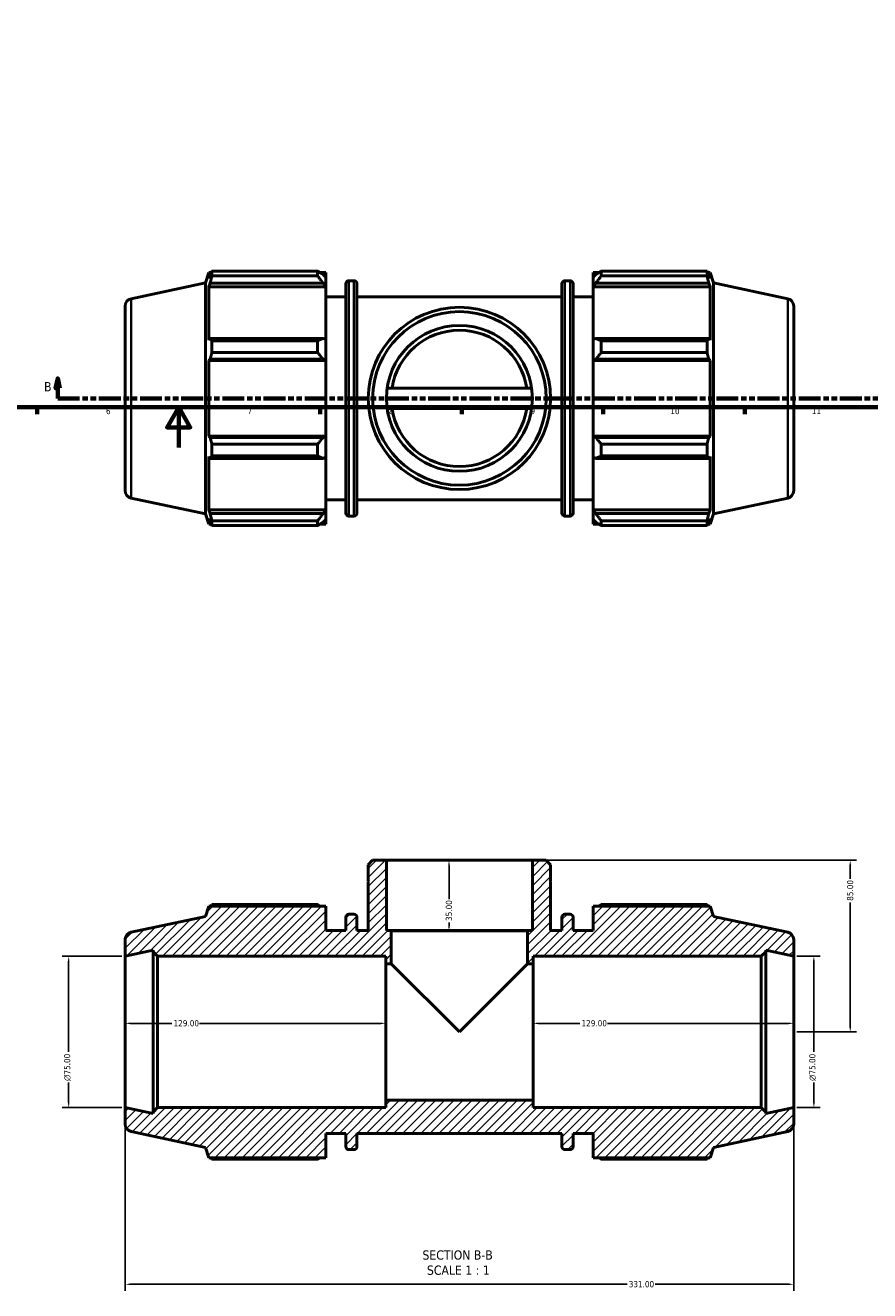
# Model space of a CAD drawing. Header units: millimetres. Extents: x 0 to 1195, y -418 to 836.
# Tile 2 of 7: x 345 to 763, y -418 to 209. Entities that reach past the tile are written whole.
import ezdxf

# ---------------------------------------------------------------- set-up
doc = ezdxf.new("R2010")
doc.units = ezdxf.units.MM
doc.linetypes.add('DOUBLE_DASH_CHAIN', pattern=[1.2403, 0.6614, -0.0827, 0.1654, -0.0827, 0.1654, -0.0827])
for name, color, linetype, lineweight in [('Border (ANSI)', 7, 'Continuous', 70), ('Dimension (ANSI)', 7, 'Continuous', 25), ('Hatch (ANSI)', 7, 'Continuous', 18), ('Section Line (ANSI)', 7, 'DOUBLE_DASH_CHAIN', 70), ('Symbol (ANSI)', 7, 'Continuous', 25), ('Visible (ANSI)', 7, 'Continuous', 50), ('Visible Narrow (ANSI)', 7, 'Continuous', 35)]:
    doc.layers.add(name, color=color, linetype=linetype, lineweight=lineweight)
doc.styles.add('Label Text (ANSI)', font='tahoma.ttf')
doc.styles.add('Note Text (ANSI)', font='tahoma.ttf')
doc.dimstyles.new('Default - mm (ANSI)', dxfattribs={"dimtxt": 3.048, "dimasz": 2.5, "dimexe": 3.175, "dimexo": 1.6002, "dimgap": 0.8, "dimtad": 0, "dimtoh": 1, "dimrnd": 1e-08, "dimzin": 4, "dimdsep": 46, "dimtxsty": 'Note Text (ANSI)', "dimcen": 0.09, "dimdle": 10, "dimclrd": 256, "dimclre": 256, "dimclrt": 256, "dimadec": 1, "dimazin": 1, "dimtfac": 1, "dimtofl": 0, "dimtmove": 0, "dimatfit": 3, "dimfxl": 1, "dimtolj": 1, "dimtzin": 4, "dimlwd": -1, "dimlwe": -1, "dimarcsym": 0})

# ---------------------------------------------------------------- blocks, each defined once
blk = doc.blocks.new('Borders Default Border')
at = {"layer": 'Border (ANSI)'}
for p, q in [((350.42, 20), (350.42, 16.55)), ((490.58, 20), (490.58, 16.55)), ((560.67, 20), (560.67, 16.55)), ((630.75, 20), (630.75, 16.55)), ((700.83, 20), (700.83, 16.55))]:
    blk.add_line(p, q, dxfattribs=at)
at = {"layer": 'Border (ANSI)', "flags": 128}
for points in [[(20, 20), (20, 574), (821, 574), (821, 20), (20, 20)], [(420.5, 0), (420.5, 20), (414.73, 10), (426.27, 10), (420.5, 20)]]:
    blk.add_lwpolyline(points, dxfattribs=at)
at = {"layer": 'Border (ANSI)', "attachment_point": 7, "style": 'Note Text (ANSI)'}
for s, insert, char_height in [('6', (384.49, 16.49), 3.05), ('7', (454.6, 16.55), 3.05), ('8', (524.63, 16.48), 3.05), ('9', (594.7, 16.49), 3.05), ('10', (663.96, 16.49), 3.048), ('11', (734.04, 16.55), 3.048)]:
    blk.add_mtext(s, dxfattribs=dict(at, insert=insert, char_height=char_height))
blk = doc.blocks.new('2dTransSection0')
at = {"layer": 'Section Line (ANSI)', "linetype": 'Continuous'}
for p, q in [((360.59, 34.35), (359.59, 29.35)), ((360.59, 29.35), (360.59, 34.35)), ((361.59, 29.35), (360.59, 34.35)), ((982.91, 34.35), (981.91, 29.35)), ((982.91, 29.35), (982.91, 34.35)), ((983.91, 29.35), (982.91, 34.35)), ((359.59, 29.35), (361.59, 29.35)), ((360.59, 24.35), (360.59, 29.35)), ((981.91, 29.35), (983.91, 29.35)), ((982.91, 24.35), (982.91, 29.35)), ((360.59, 24.35), (371.37, 24.35)), ((972.13, 24.35), (982.91, 24.35))]:
    blk.add_line(p, q, dxfattribs=at)
at = {"layer": 'Section Line (ANSI)', "linetype": 'DOUBLE_DASH_CHAIN', "ltscale": 16.435152}
blk.add_line((360.59, 24.35), (982.91, 24.35), dxfattribs=at)
at = {"layer": 'Section Line (ANSI)', "linetype": 'Continuous', "flags": 128}
for points in [[(361.59, 29.35), (360.59, 34.35), (359.59, 29.35), (361.59, 29.35)], [(983.91, 29.35), (982.91, 34.35), (981.91, 29.35), (983.91, 29.35)]]:
    blk.add_lwpolyline(points, dxfattribs=at)
at = {"layer": 'Section Line (ANSI)'}
for points in [[(361.59, 29.35), (360.59, 34.35), (359.59, 29.35), (361.59, 29.35)], [(983.91, 29.35), (982.91, 34.35), (981.91, 29.35), (983.91, 29.35)]]:
    blk.add_solid(points, dxfattribs=at)
at = {"layer": 'Section Line (ANSI)', "char_height": 4.57, "attachment_point": 7, "style": 'Label Text (ANSI)'}
for insert in [(353.84, 27.85), (986.87, 27.85)]:
    blk.add_mtext('B', dxfattribs=dict(at, insert=insert))
blk = doc.blocks.new('*D7')
at = {"layer": 'Defpoints', "color": 0, "transparency": 16777216}
for p in [(595.64, -204.46), (753.03, -204.46), (725.03, -289.46)]:
    blk.add_point(p, dxfattribs=at)
at = {"layer": 'Dimension (ANSI)', "transparency": 16777216}
for p, q in [((597.24, -204.46), (756.21, -204.46)), ((753.03, -206.96), (753.03, -213.61)), ((753.03, -286.96), (753.03, -225.31)), ((726.63, -289.46), (756.21, -289.46))]:
    blk.add_line(p, q, dxfattribs=at)
for points in [[(752.61, -206.96), (753.45, -206.96), (753.03, -204.46)], [(752.61, -286.96), (753.45, -286.96), (753.03, -289.46)]]:
    blk.add_solid(points, dxfattribs=at)
at = {"layer": 'Dimension (ANSI)', "transparency": 16777216, "insert": (751.44, -224.51), "char_height": 3.048, "attachment_point": 1, "rotation": 90, "style": 'Note Text (ANSI)'}
blk.add_mtext('\\A1;85.00', dxfattribs=at)
blk = doc.blocks.new('*D8')
at = {"layer": 'Defpoints', "color": 0, "transparency": 16777216}
for p in [(559.53, -204.46), (554.36, -239.46), (559.53, -239.46)]:
    blk.add_point(p, dxfattribs=at)
at = {"layer": 'Dimension (ANSI)', "transparency": 16777216}
for p, q in [((554.36, -206.96), (554.36, -223.64)), ((554.36, -236.96), (554.36, -235.29))]:
    blk.add_line(p, q, dxfattribs=at)
for points in [[(553.94, -206.96), (554.77, -206.96), (554.36, -204.46)], [(553.94, -236.96), (554.77, -236.96), (554.36, -239.46)]]:
    blk.add_solid(points, dxfattribs=at)
at = {"layer": 'Dimension (ANSI)', "transparency": 16777216, "insert": (552.77, -234.49), "char_height": 3.048, "attachment_point": 1, "rotation": 90, "style": 'Note Text (ANSI)'}
blk.add_mtext('\\A1;35.00', dxfattribs=at)
blk = doc.blocks.new('*D9')
at = {"layer": 'Defpoints', "color": 0, "transparency": 16777216}
for p in [(596.03, -285.21), (596.03, -289.46), (725.03, -289.46)]:
    blk.add_point(p, dxfattribs=at)
at = {"layer": 'Dimension (ANSI)', "transparency": 16777216}
for p, q in [((598.53, -285.21), (619.19, -285.21)), ((722.53, -285.21), (632.87, -285.21))]:
    blk.add_line(p, q, dxfattribs=at)
for points in [[(598.53, -284.8), (598.53, -285.63), (596.03, -285.21)], [(722.53, -284.8), (722.53, -285.63), (725.03, -285.21)]]:
    blk.add_solid(points, dxfattribs=at)
at = {"layer": 'Dimension (ANSI)', "transparency": 16777216, "insert": (619.99, -283.62), "char_height": 3.048, "attachment_point": 1, "style": 'Note Text (ANSI)'}
blk.add_mtext('\\A1;129.00', dxfattribs=at)
blk = doc.blocks.new('*D10')
at = {"layer": 'Defpoints', "color": 0, "transparency": 16777216}
for p in [(394.03, -285.21), (394.03, -289.46), (523.03, -289.46)]:
    blk.add_point(p, dxfattribs=at)
at = {"layer": 'Dimension (ANSI)', "transparency": 16777216}
for p, q in [((396.53, -285.21), (417.19, -285.21)), ((520.53, -285.21), (430.87, -285.21))]:
    blk.add_line(p, q, dxfattribs=at)
for points in [[(396.53, -284.8), (396.53, -285.63), (394.03, -285.21)], [(520.53, -284.8), (520.53, -285.63), (523.03, -285.21)]]:
    blk.add_solid(points, dxfattribs=at)
at = {"layer": 'Dimension (ANSI)', "transparency": 16777216, "insert": (417.99, -283.62), "char_height": 3.048, "attachment_point": 1, "style": 'Note Text (ANSI)'}
blk.add_mtext('\\A1;129.00', dxfattribs=at)
blk = doc.blocks.new('*D11')
at = {"layer": 'Defpoints', "color": 0, "transparency": 16777216}
for p in [(394.03, -326.96), (725.03, -326.96), (725.03, -414.46)]:
    blk.add_point(p, dxfattribs=at)
at = {"layer": 'Dimension (ANSI)', "transparency": 16777216}
for p, q in [((394.03, -328.56), (394.03, -417.64)), ((725.03, -328.56), (725.03, -417.64)), ((396.53, -414.46), (642.56, -414.46)), ((722.53, -414.46), (656.5, -414.46))]:
    blk.add_line(p, q, dxfattribs=at)
for points in [[(396.53, -414.05), (396.53, -414.88), (394.03, -414.46)], [(722.53, -414.05), (722.53, -414.88), (725.03, -414.46)]]:
    blk.add_solid(points, dxfattribs=at)
at = {"layer": 'Dimension (ANSI)', "transparency": 16777216, "insert": (643.36, -412.88), "char_height": 3.048, "attachment_point": 1, "style": 'Note Text (ANSI)'}
blk.add_mtext('\\A1;331.00', dxfattribs=at)
blk = doc.blocks.new('*D12')
at = {"layer": 'Defpoints', "color": 0, "transparency": 16777216}
for p in [(394.03, -251.96), (366.03, -326.96), (394.03, -326.96)]:
    blk.add_point(p, dxfattribs=at)
at = {"layer": 'Dimension (ANSI)', "transparency": 16777216}
for p, q in [((392.43, -251.96), (362.86, -251.96)), ((366.03, -254.46), (366.03, -299.39)), ((366.03, -324.46), (366.03, -314.54)), ((392.43, -326.96), (362.86, -326.96))]:
    blk.add_line(p, q, dxfattribs=at)
for points in [[(365.61, -254.46), (366.45, -254.46), (366.03, -251.96)], [(365.61, -324.46), (366.45, -324.46), (366.03, -326.96)]]:
    blk.add_solid(points, dxfattribs=at)
at = {"layer": 'Dimension (ANSI)', "transparency": 16777216, "insert": (363.74, -313.74), "char_height": 3.048, "attachment_point": 1, "rotation": 90, "style": 'Note Text (ANSI)'}
blk.add_mtext('\\A1;\\fAIGDT|b0|i0;\\H3.0480;\\ln\\fTahoma|b0|i0;\\H3.0480;75.00', dxfattribs=at)
blk = doc.blocks.new('*D13')
at = {"layer": 'Defpoints', "color": 0, "transparency": 16777216}
for p in [(725.03, -251.96), (725.03, -326.96), (735.03, -326.96)]:
    blk.add_point(p, dxfattribs=at)
at = {"layer": 'Dimension (ANSI)', "transparency": 16777216}
for p, q in [((726.63, -251.96), (738.21, -251.96)), ((735.03, -254.46), (735.03, -299.39)), ((735.03, -324.46), (735.03, -314.54)), ((726.63, -326.96), (738.21, -326.96))]:
    blk.add_line(p, q, dxfattribs=at)
for points in [[(734.61, -254.46), (735.45, -254.46), (735.03, -251.96)], [(734.61, -324.46), (735.45, -324.46), (735.03, -326.96)]]:
    blk.add_solid(points, dxfattribs=at)
at = {"layer": 'Dimension (ANSI)', "transparency": 16777216, "insert": (732.74, -313.74), "char_height": 3.048, "attachment_point": 1, "rotation": 90, "style": 'Note Text (ANSI)'}
blk.add_mtext('\\A1;\\fAIGDT|b0|i0;\\H3.0480;\\ln\\fTahoma|b0|i0;\\H3.0480;75.00', dxfattribs=at)

msp = doc.modelspace()

# ---------------------------------------------------------------- hatches: boundary and pattern name
at = {"layer": 'Hatch (ANSI)'}
h = msp.add_hatch(dxfattribs=at)
h.set_pattern_fill('ANSI31', color=256, scale=25.4, style=0)
h.set_pattern_definition([(45, (0, 0), (-2.245064, 2.245064), [])])
edge = h.paths.add_edge_path()
edge.add_ellipse((721.281, -335.177), major_axis=(0.78, -3.668), ratio=1, start_angle=0, end_angle=78)
edge.add_line((725.031, -335.177), (725.031, -326.964))
edge.add_line((725.031, -326.964), (711.24, -329.895))
edge.add_line((711.24, -329.895), (711.24, -329.214))
edge.add_line((711.24, -329.214), (708.99, -326.964))
edge.add_line((708.99, -326.964), (596.031, -326.964))
edge.add_line((596.031, -326.964), (596.031, -323.214))
edge.add_line((596.031, -323.214), (523.031, -323.214))
edge.add_line((523.031, -323.214), (523.031, -326.964))
edge.add_line((523.031, -326.964), (410.073, -326.964))
edge.add_line((410.073, -326.964), (407.823, -329.214))
edge.add_line((407.823, -329.214), (407.823, -329.895))
edge.add_line((407.823, -329.895), (394.031, -326.964))
edge.add_line((394.031, -326.964), (394.031, -335.177))
edge.add_ellipse((397.781, -335.177), major_axis=(-3.75, 0), ratio=1, start_angle=0, end_angle=78)
edge.add_line((397.002, -338.845), (433.751, -346.657))
edge.add_line((433.751, -346.657), (435.414, -351.774))
edge.add_line((435.414, -351.774), (493.331, -351.774))
edge.add_line((493.331, -351.774), (493.331, -339.714))
edge.add_line((493.331, -339.714), (503.261, -339.714))
edge.add_line((503.261, -339.714), (503.261, -346.254))
edge.add_ellipse((504.761, -346.254), major_axis=(-1.5, 0), ratio=1, start_angle=0, end_angle=90)
edge.add_line((504.761, -347.754), (507.278, -347.754))
edge.add_ellipse((507.278, -346.254), major_axis=(0, -1.5), ratio=1, start_angle=0, end_angle=90)
edge.add_line((508.778, -346.254), (508.778, -339.714))
edge.add_line((508.778, -339.714), (610.285, -339.714))
edge.add_line((610.285, -339.714), (610.285, -346.254))
edge.add_ellipse((611.785, -346.254), major_axis=(-1.5, 0), ratio=1, start_angle=0, end_angle=90)
edge.add_line((611.785, -347.754), (614.301, -347.754))
edge.add_ellipse((614.301, -346.254), major_axis=(0, -1.5), ratio=1, start_angle=0, end_angle=90)
edge.add_line((615.801, -346.254), (615.801, -339.714))
edge.add_line((615.801, -339.714), (625.731, -339.714))
edge.add_line((625.731, -339.714), (625.731, -351.774))
edge.add_line((625.731, -351.774), (683.649, -351.774))
edge.add_line((683.649, -351.774), (685.311, -346.657))
edge.add_line((685.311, -346.657), (722.061, -338.845))
edge = h.paths.add_edge_path()
edge.add_line((516.557, -204.464), (514.39, -206.631))
edge.add_line((514.39, -206.631), (514.39, -214.664))
edge.add_line((514.39, -214.664), (514.69, -214.964))
edge.add_line((514.69, -214.964), (514.39, -214.964))
edge.add_line((514.39, -214.964), (514.39, -239.214))
edge.add_line((514.39, -239.214), (508.778, -239.214))
edge.add_line((508.778, -239.214), (508.778, -232.674))
edge.add_ellipse((507.278, -232.674), major_axis=(1.5, 0), ratio=1, start_angle=0, end_angle=90)
edge.add_line((507.278, -231.174), (504.761, -231.174))
edge.add_ellipse((504.761, -232.674), major_axis=(0, 1.5), ratio=1, start_angle=0, end_angle=90)
edge.add_line((503.261, -232.674), (503.261, -239.214))
edge.add_line((503.261, -239.214), (493.331, -239.214))
edge.add_line((493.331, -239.214), (493.331, -227.154))
edge.add_line((493.331, -227.154), (435.414, -227.154))
edge.add_line((435.414, -227.154), (433.751, -232.271))
edge.add_line((433.751, -232.271), (397.002, -240.083))
edge.add_ellipse((397.781, -243.751), major_axis=(-0.78, 3.668), ratio=1, start_angle=0, end_angle=78)
edge.add_line((394.031, -243.751), (394.031, -251.964))
edge.add_line((394.031, -251.964), (407.823, -249.032))
edge.add_line((407.823, -249.032), (407.823, -249.714))
edge.add_line((407.823, -249.714), (410.073, -251.964))
edge.add_line((410.073, -251.964), (523.031, -251.964))
edge.add_line((523.031, -251.964), (523.031, -255.714))
edge.add_line((523.031, -255.714), (525.781, -255.714))
edge.add_line((525.781, -255.714), (525.781, -239.464))
edge.add_line((525.781, -239.464), (593.281, -239.464))
edge.add_line((593.281, -239.464), (593.281, -255.714))
edge.add_line((593.281, -255.714), (596.031, -255.714))
edge.add_line((596.031, -255.714), (596.031, -251.964))
edge.add_line((596.031, -251.964), (708.99, -251.964))
edge.add_line((708.99, -251.964), (711.24, -249.714))
edge.add_line((711.24, -249.714), (711.24, -249.032))
edge.add_line((711.24, -249.032), (725.031, -251.964))
edge.add_line((725.031, -251.964), (725.031, -243.751))
edge.add_ellipse((721.281, -243.751), major_axis=(3.75, 0), ratio=1, start_angle=0, end_angle=78)
edge.add_line((722.061, -240.083), (685.311, -232.271))
edge.add_line((685.311, -232.271), (683.649, -227.154))
edge.add_line((683.649, -227.154), (625.731, -227.154))
edge.add_line((625.731, -227.154), (625.731, -239.214))
edge.add_line((625.731, -239.214), (615.801, -239.214))
edge.add_line((615.801, -239.214), (615.801, -232.674))
edge.add_ellipse((614.301, -232.674), major_axis=(1.5, 0), ratio=1, start_angle=0, end_angle=90)
edge.add_line((614.301, -231.174), (611.785, -231.174))
edge.add_ellipse((611.785, -232.674), major_axis=(0, 1.5), ratio=1, start_angle=0, end_angle=90)
edge.add_line((610.285, -232.674), (610.285, -239.214))
edge.add_line((610.285, -239.214), (604.672, -239.214))
edge.add_line((604.672, -239.214), (604.672, -214.964))
edge.add_line((604.672, -214.964), (604.372, -214.964))
edge.add_line((604.372, -214.964), (604.672, -214.664))
edge.add_line((604.672, -214.664), (604.672, -206.631))
edge.add_line((604.672, -206.631), (602.506, -204.464))
edge.add_line((602.506, -204.464), (595.644, -204.464))
edge.add_line((595.644, -204.464), (595.644, -239.214))
edge.add_line((595.644, -239.214), (523.418, -239.214))
edge.add_line((523.418, -239.214), (523.418, -204.464))
edge.add_line((523.418, -204.464), (516.557, -204.464))

# ---------------------------------------------------------------- linework, layer by layer
at = {"layer": 'Visible (ANSI)'}
for p, q in [((397.002, 73.729), (433.751, 81.541)), ((433.751, 81.541), (435.414, 86.658)), ((433.751, -32.845), (433.751, 81.541)), ((435.414, 86.658), (435.414, 83.774)), ((435.414, 86.658), (436.558, 86.658)), ((436.067, 85.691), (435.414, 83.774)), ((436.938, 84.967), (436.938, 87.39)), ((436.938, 87.39), (489.311, 87.39)), ((489.311, 84.967), (436.938, 84.967)), ((489.311, 84.967), (489.311, 87.39)), ((490.479, 86.658), (493.331, 86.658)), ((493.331, 84.413), (491.991, 85.691)), ((493.331, 84.413), (493.331, 86.658)), ((493.331, 84.413), (493.331, 80.212)), ((504.761, 82.638), (507.278, 82.638)), ((611.785, 82.638), (614.301, 82.638)), ((625.731, 86.658), (625.731, 84.413)), ((625.731, 86.658), (628.584, 86.658)), ((627.071, 85.691), (625.731, 84.413)), ((625.731, 80.212), (625.731, 84.413)), ((629.751, 87.39), (629.751, 84.967)), ((629.751, 87.39), (682.125, 87.39)), ((682.125, 84.967), (629.751, 84.967)), ((682.125, 84.967), (682.125, 87.39)), ((682.504, 86.658), (683.649, 86.658)), ((683.649, 83.774), (682.995, 85.691)), ((683.649, 83.774), (683.649, 86.658)), ((685.311, 81.541), (683.649, 86.658)), ((685.311, -32.845), (685.311, 81.541)), ((722.061, 73.729), (685.311, 81.541)), ((435.414, 79.618), (436.067, 81.401)), ((493.331, 79.618), (435.414, 79.618)), ((435.414, 79.618), (435.414, 53.12)), ((436.067, 81.401), (491.991, 81.401)), ((491.991, 81.401), (493.331, 80.212)), ((493.331, 80.212), (493.331, 79.618)), ((493.331, 53.429), (493.331, 79.618)), ((503.261, -32.442), (503.261, 81.138)), ((508.778, 81.138), (508.778, -32.442)), ((610.285, -32.442), (610.285, 81.138)), ((615.801, 81.138), (615.801, -32.442)), ((625.731, 80.212), (627.071, 81.401)), ((625.731, 79.618), (625.731, 80.212)), ((625.731, 79.618), (625.731, 53.429)), ((625.731, 79.618), (683.649, 79.618)), ((627.071, 81.401), (682.995, 81.401)), ((682.995, 81.401), (683.649, 79.618)), ((683.649, 53.12), (683.649, 79.618)), ((394.031, 70.061), (394.031, -21.365)), ((493.331, 74.598), (503.261, 74.598)), ((508.778, 74.598), (610.285, 74.598)), ((615.801, 74.598), (625.731, 74.598)), ((725.031, 70.061), (725.031, -21.365)), ((436.067, 54.048), (435.414, 53.12)), ((491.991, 54.048), (436.067, 54.048)), ((436.938, 47.035), (436.938, 52.884)), ((436.938, 52.884), (489.311, 52.884)), ((489.311, 47.035), (489.311, 52.884)), ((493.331, 53.429), (491.991, 54.048)), ((493.331, 53.429), (493.331, 43.286)), ((627.071, 54.048), (625.731, 53.429)), ((625.731, 43.286), (625.731, 53.429)), ((682.995, 54.048), (627.071, 54.048)), ((629.751, 52.884), (629.751, 47.035)), ((629.751, 52.884), (682.125, 52.884)), ((682.125, 47.035), (682.125, 52.884)), ((683.649, 53.12), (682.995, 54.048)), ((489.311, 47.035), (436.938, 47.035)), ((682.125, 47.035), (629.751, 47.035)), ((435.414, 43.085), (436.067, 43.689)), ((493.331, 43.085), (435.414, 43.085)), ((435.414, 43.085), (435.414, 5.611)), ((436.067, 43.689), (491.991, 43.689)), ((491.991, 43.689), (493.331, 43.286)), ((493.331, 43.286), (493.331, 43.085)), ((493.331, 5.611), (493.331, 43.085)), ((625.731, 43.286), (627.071, 43.689)), ((625.731, 43.085), (625.731, 43.286)), ((625.731, 43.085), (625.731, 5.611)), ((625.731, 43.085), (683.649, 43.085)), ((627.071, 43.689), (682.995, 43.689)), ((682.995, 43.689), (683.649, 43.085)), ((683.649, 5.611), (683.649, 43.085)), ((523.767, 29.354), (526.155, 29.354)), ((592.908, 29.354), (526.155, 29.354)), ((592.908, 29.354), (595.296, 29.354)), ((526.155, 19.342), (523.767, 19.342)), ((526.155, 19.342), (592.908, 19.342)), ((595.296, 19.342), (592.908, 19.342)), ((436.067, 5.007), (435.414, 5.611)), ((493.331, 5.611), (435.414, 5.611)), ((491.991, 5.007), (436.067, 5.007)), ((436.938, 1.661), (489.311, 1.661)), ((436.938, -4.188), (436.938, 1.661)), ((489.311, -4.188), (489.311, 1.661)), ((493.331, 5.41), (491.991, 5.007)), ((493.331, 5.611), (493.331, 5.41)), ((493.331, 5.41), (493.331, -4.733)), ((625.731, 5.41), (625.731, 5.611)), ((625.731, 5.611), (683.649, 5.611)), ((625.731, -4.733), (625.731, 5.41)), ((627.071, 5.007), (625.731, 5.41)), ((682.995, 5.007), (627.071, 5.007)), ((629.751, 1.661), (629.751, -4.188)), ((629.751, 1.661), (682.125, 1.661)), ((682.125, -4.188), (682.125, 1.661)), ((683.649, 5.611), (682.995, 5.007)), ((435.414, -4.424), (435.414, -30.922)), ((435.414, -4.424), (436.067, -5.352)), ((436.067, -5.352), (491.991, -5.352)), ((489.311, -4.188), (436.938, -4.188)), ((491.991, -5.352), (493.331, -4.733)), ((493.331, -30.922), (493.331, -4.733)), ((625.731, -4.733), (625.731, -30.922)), ((625.731, -4.733), (627.071, -5.352)), ((627.071, -5.352), (682.995, -5.352)), ((682.125, -4.188), (629.751, -4.188)), ((682.995, -5.352), (683.649, -4.424)), ((683.649, -30.922), (683.649, -4.424)), ((397.002, -25.033), (433.751, -32.845)), ((722.061, -25.033), (685.311, -32.845)), ((436.067, -32.705), (435.414, -30.922)), ((493.331, -30.922), (435.414, -30.922)), ((493.331, -25.902), (503.261, -25.902)), ((493.331, -30.922), (493.331, -31.516)), ((508.778, -25.902), (610.285, -25.902)), ((615.801, -25.902), (625.731, -25.902)), ((625.731, -31.516), (625.731, -30.922)), ((625.731, -30.922), (683.649, -30.922)), ((683.649, -30.922), (682.995, -32.705)), ((433.751, -32.845), (435.414, -37.962)), ((435.414, -35.078), (436.067, -36.995)), ((435.414, -35.078), (435.414, -37.962)), ((491.991, -32.705), (436.067, -32.705)), ((436.938, -38.694), (436.938, -36.271)), ((436.938, -36.271), (489.311, -36.271)), ((489.311, -38.694), (489.311, -36.271)), ((493.331, -31.516), (491.991, -32.705)), ((491.991, -36.995), (493.331, -35.717)), ((493.331, -31.516), (493.331, -35.717)), ((493.331, -37.962), (493.331, -35.717)), ((504.761, -33.942), (507.278, -33.942)), ((611.785, -33.942), (614.301, -33.942)), ((625.731, -35.717), (625.731, -31.516)), ((627.071, -32.705), (625.731, -31.516)), ((625.731, -35.717), (625.731, -37.962)), ((625.731, -35.717), (627.071, -36.995)), ((682.995, -32.705), (627.071, -32.705)), ((629.751, -36.271), (629.751, -38.694)), ((629.751, -36.271), (682.125, -36.271)), ((682.125, -38.694), (682.125, -36.271)), ((682.995, -36.995), (683.649, -35.078)), ((685.311, -32.845), (683.649, -37.962)), ((683.649, -37.962), (683.649, -35.078)), ((435.414, -37.962), (436.558, -37.962)), ((489.311, -38.694), (436.938, -38.694)), ((490.479, -37.962), (493.331, -37.962)), ((625.731, -37.962), (628.584, -37.962)), ((682.125, -38.694), (629.751, -38.694)), ((682.504, -37.962), (683.649, -37.962)), ((516.557, -204.464), (514.39, -206.631)), ((514.39, -206.631), (514.39, -214.664)), ((523.418, -204.464), (516.557, -204.464)), ((523.418, -239.214), (523.418, -204.464)), ((595.644, -204.464), (523.418, -204.464)), ((602.506, -204.464), (595.644, -204.464)), ((595.644, -204.464), (595.644, -239.214)), ((604.672, -206.631), (602.506, -204.464)), ((604.672, -214.664), (604.672, -206.631)), ((514.39, -214.664), (514.69, -214.964)), ((514.69, -214.964), (514.39, -214.964)), ((514.39, -214.964), (514.39, -239.214)), ((604.372, -214.964), (604.672, -214.664)), ((604.672, -214.964), (604.372, -214.964)), ((604.672, -239.214), (604.672, -214.964)), ((435.414, -227.154), (433.751, -232.271)), ((493.331, -227.154), (435.414, -227.154)), ((489.311, -226.422), (436.938, -226.422)), ((493.331, -239.214), (493.331, -227.154)), ((507.278, -231.174), (504.761, -231.174)), ((614.301, -231.174), (611.785, -231.174)), ((683.649, -227.154), (625.731, -227.154)), ((625.731, -227.154), (625.731, -239.214)), ((682.125, -226.422), (629.751, -226.422)), ((685.311, -232.271), (683.649, -227.154)), ((433.751, -232.271), (397.002, -240.083)), ((503.261, -232.674), (503.261, -239.214)), ((508.778, -239.214), (508.778, -232.674)), ((610.285, -232.674), (610.285, -239.214)), ((615.801, -239.214), (615.801, -232.674)), ((722.061, -240.083), (685.311, -232.271)), ((394.031, -243.751), (394.031, -251.964)), ((503.261, -239.214), (493.331, -239.214)), ((514.39, -239.214), (508.778, -239.214)), ((595.644, -239.214), (523.418, -239.214)), ((525.781, -255.714), (525.781, -239.464)), ((525.781, -239.464), (593.281, -239.464)), ((593.281, -239.464), (593.281, -255.714)), ((610.285, -239.214), (604.672, -239.214)), ((625.731, -239.214), (615.801, -239.214)), ((725.031, -251.964), (725.031, -243.751)), ((394.031, -251.964), (407.823, -249.032)), ((407.823, -249.032), (407.823, -249.714)), ((407.823, -249.714), (410.073, -251.964)), ((407.823, -249.714), (407.823, -329.214)), ((708.99, -251.964), (711.24, -249.714)), ((711.24, -249.714), (711.24, -249.032)), ((711.24, -249.032), (725.031, -251.964)), ((711.24, -329.214), (711.24, -249.714)), ((394.031, -326.964), (394.031, -251.964)), ((410.073, -251.964), (523.031, -251.964)), ((410.073, -326.964), (410.073, -251.964)), ((523.031, -251.964), (523.031, -255.714)), ((523.031, -255.714), (525.781, -255.714)), ((523.031, -255.714), (523.031, -323.214)), ((525.781, -255.714), (559.531, -289.464)), ((559.531, -289.464), (593.281, -255.714)), ((593.281, -255.714), (596.031, -255.714)), ((596.031, -255.714), (596.031, -251.964)), ((596.031, -251.964), (708.99, -251.964)), ((596.031, -323.214), (596.031, -255.714)), ((708.99, -251.964), (708.99, -326.964)), ((725.031, -326.964), (725.031, -251.964)), ((596.031, -323.214), (523.031, -323.214)), ((523.031, -323.214), (523.031, -326.964)), ((596.031, -326.964), (596.031, -323.214)), ((407.823, -329.895), (394.031, -326.964)), ((394.031, -326.964), (394.031, -335.177)), ((410.073, -326.964), (407.823, -329.214)), ((407.823, -329.214), (407.823, -329.895)), ((523.031, -326.964), (410.073, -326.964)), ((708.99, -326.964), (596.031, -326.964)), ((711.24, -329.214), (708.99, -326.964)), ((725.031, -326.964), (711.24, -329.895)), ((711.24, -329.895), (711.24, -329.214)), ((725.031, -335.177), (725.031, -326.964)), ((397.002, -338.845), (433.751, -346.657)), ((493.331, -351.774), (493.331, -339.714)), ((493.331, -339.714), (503.261, -339.714)), ((503.261, -339.714), (503.261, -346.254)), ((508.778, -346.254), (508.778, -339.714)), ((508.778, -339.714), (610.285, -339.714)), ((610.285, -339.714), (610.285, -346.254)), ((615.801, -346.254), (615.801, -339.714)), ((615.801, -339.714), (625.731, -339.714)), ((625.731, -339.714), (625.731, -351.774)), ((685.311, -346.657), (722.061, -338.845)), ((433.751, -346.657), (435.414, -351.774)), ((504.761, -347.754), (507.278, -347.754)), ((611.785, -347.754), (614.301, -347.754)), ((683.649, -351.774), (685.311, -346.657)), ((435.414, -351.774), (493.331, -351.774)), ((436.938, -352.506), (489.311, -352.506)), ((625.731, -351.774), (683.649, -351.774)), ((629.751, -352.506), (682.125, -352.506))]:
    msp.add_line(p, q, dxfattribs=at)
for radius in [45.141, 42.974, 36.113]:
    msp.add_circle((559.531, 24.348), radius, dxfattribs=at)
for centre, radius, start, end in [((504.761, 81.138), 1.5, 90, 180), ((507.278, 81.138), 1.5, 0, 90), ((611.785, 81.138), 1.5, 90, 180), ((614.301, 81.138), 1.5, 0, 90), ((397.781, 70.061), 3.75, 102, 180), ((721.281, 70.061), 3.75, 0, 78), ((559.531, 24.348), 33.75, 8.530346, 171.469654), ((559.531, 24.348), 33.75, 188.530346, 351.469654), ((397.781, -21.365), 3.75, 180, 258), ((721.281, -21.365), 3.75, 282, 0), ((504.761, -32.442), 1.5, 180, 270), ((507.278, -32.442), 1.5, 270, 0), ((611.785, -32.442), 1.5, 180, 270), ((614.301, -32.442), 1.5, 270, 0), ((504.761, -232.674), 1.5, 90, 180), ((507.278, -232.674), 1.5, 0, 90), ((611.785, -232.674), 1.5, 90, 180), ((614.301, -232.674), 1.5, 0, 90), ((397.781, -243.751), 3.75, 102, 180), ((721.281, -243.751), 3.75, 0, 78), ((397.781, -335.177), 3.75, 180, 258), ((721.281, -335.177), 3.75, 282, 0), ((504.761, -346.254), 1.5, 180, 270), ((507.278, -346.254), 1.5, 270, 0), ((611.785, -346.254), 1.5, 180, 270), ((614.301, -346.254), 1.5, 270, 0)]:
    msp.add_arc(centre, radius, start, end, dxfattribs=at)
for points, weights in [([(436.067, 85.691), (436.485, 86.523), (436.938, 87.39)], [1.00258354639, 1.0016998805, 1]), ([(436.938, 84.967), (436.485, 83.148), (436.067, 81.401)], [1, 1.0016998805, 1.00258354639]), ([(491.991, 85.691), (490.705, 86.523), (489.311, 87.39)], [1.00564973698, 1.01078633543, 1.01511982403]), ([(489.311, 84.967), (490.705, 83.148), (491.991, 81.401)], [1.01511982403, 1.01078633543, 1.00564973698]), ([(629.751, 87.39), (628.358, 86.523), (627.071, 85.691)], [1.01511982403, 1.01078633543, 1.00564973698]), ([(627.071, 81.401), (628.358, 83.148), (629.751, 84.967)], [1.00564973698, 1.01078633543, 1.01511982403]), ([(682.125, 87.39), (682.577, 86.523), (682.995, 85.691)], [1, 1.0016998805, 1.00258354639]), ([(682.995, 81.401), (682.577, 83.148), (682.125, 84.967)], [1.00258354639, 1.0016998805, 1]), ([(436.067, 54.048), (436.485, 53.478), (436.938, 52.884)], [1.00258354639, 1.0016998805, 1]), ([(491.991, 54.048), (490.705, 53.478), (489.311, 52.884)], [1.00564973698, 1.01078633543, 1.01511982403]), ([(629.751, 52.884), (628.358, 53.478), (627.071, 54.048)], [1.01511982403, 1.01078633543, 1.00564973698]), ([(682.125, 52.884), (682.577, 53.478), (682.995, 54.048)], [1, 1.0016998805, 1.00258354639]), ([(436.938, 47.035), (436.485, 45.328), (436.067, 43.689)], [1, 1.0016998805, 1.00258354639]), ([(489.311, 47.035), (490.705, 45.328), (491.991, 43.689)], [1.01511982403, 1.01078633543, 1.00564973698]), ([(627.071, 43.689), (628.358, 45.328), (629.751, 47.035)], [1.00564973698, 1.01078633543, 1.01511982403]), ([(682.995, 43.689), (682.577, 45.328), (682.125, 47.035)], [1.00258354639, 1.0016998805, 1]), ([(436.067, 5.007), (436.485, 3.368), (436.938, 1.661)], [1.00258354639, 1.0016998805, 1]), ([(491.991, 5.007), (490.705, 3.368), (489.311, 1.661)], [1.00564973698, 1.01078633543, 1.01511982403]), ([(629.751, 1.661), (628.358, 3.368), (627.071, 5.007)], [1.01511982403, 1.01078633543, 1.00564973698]), ([(682.125, 1.661), (682.577, 3.368), (682.995, 5.007)], [1, 1.0016998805, 1.00258354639]), ([(436.938, -4.188), (436.485, -4.782), (436.067, -5.352)], [1, 1.0016998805, 1.00258354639]), ([(489.311, -4.188), (490.705, -4.782), (491.991, -5.352)], [1.01511982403, 1.01078633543, 1.00564973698]), ([(627.071, -5.352), (628.358, -4.782), (629.751, -4.188)], [1.00564973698, 1.01078633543, 1.01511982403]), ([(682.995, -5.352), (682.577, -4.782), (682.125, -4.188)], [1.00258354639, 1.0016998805, 1]), ([(436.067, -32.705), (436.485, -34.452), (436.938, -36.271)], [1.00258354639, 1.0016998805, 1]), ([(436.938, -38.694), (436.485, -37.827), (436.067, -36.995)], [1, 1.0016998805, 1.00258354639]), ([(491.991, -32.705), (490.705, -34.452), (489.311, -36.271)], [1.00564973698, 1.01078633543, 1.01511982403]), ([(489.311, -38.694), (490.705, -37.827), (491.991, -36.995)], [1.01511982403, 1.01078633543, 1.00564973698]), ([(629.751, -36.271), (628.358, -34.452), (627.071, -32.705)], [1.01511982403, 1.01078633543, 1.00564973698]), ([(627.071, -36.995), (628.358, -37.827), (629.751, -38.694)], [1.00564973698, 1.01078633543, 1.01511982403]), ([(682.125, -36.271), (682.577, -34.452), (682.995, -32.705)], [1, 1.0016998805, 1.00258354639]), ([(682.995, -36.995), (682.577, -37.827), (682.125, -38.694)], [1.00258354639, 1.0016998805, 1]), ([(436.938, -226.422), (436.745, -226.791), (436.558, -227.154)], [1, 1.0007234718, 1.00129909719]), ([(489.311, -226.422), (489.905, -226.791), (490.479, -227.154)], [1.01511982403, 1.01326915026, 1.01127200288]), ([(628.584, -227.154), (629.158, -226.791), (629.751, -226.422)], [1.01127200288, 1.01326915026, 1.01511982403]), ([(682.504, -227.154), (682.318, -226.791), (682.125, -226.422)], [1.00129909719, 1.0007234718, 1]), ([(436.558, -351.774), (436.745, -352.137), (436.938, -352.506)], [1.00129909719, 1.0007234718, 1]), ([(490.479, -351.774), (489.905, -352.137), (489.311, -352.506)], [1.01127200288, 1.01326915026, 1.01511982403]), ([(629.751, -352.506), (629.158, -352.137), (628.584, -351.774)], [1.01511982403, 1.01326915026, 1.01127200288]), ([(682.125, -352.506), (682.318, -352.137), (682.504, -351.774)], [1, 1.0007234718, 1.00129909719])]:
    msp.add_rational_spline(points, weights, degree=2, dxfattribs=at)
at = {"layer": 'Visible Narrow (ANSI)'}
for p, q in [((504.761, 81.92), (504.761, -33.224)), ((507.278, -33.224), (507.278, 81.92)), ((611.785, 81.92), (611.785, -33.224)), ((614.301, -33.224), (614.301, 81.92)), ((397.002, -24.425), (397.002, 73.121)), ((722.061, -24.425), (722.061, 73.121))]:
    msp.add_line(p, q, dxfattribs=at)

# ---------------------------------------------------------------- block references
msp.add_blockref('Borders Default Border', (0, 0))
at = {"layer": 'Section Line (ANSI)'}
msp.add_blockref('2dTransSection0', (0, 0), dxfattribs=at)

# ---------------------------------------------------------------- texts
at = {"layer": 'Symbol (ANSI)', "char_height": 4.572, "attachment_point": 7, "style": 'Label Text (ANSI)'}
for s, insert in [('SECTION B-B', (541.203, -402.337)), ('SCALE 1 : 1', (543.426, -409.85))]:
    msp.add_mtext(s, dxfattribs=dict(at, insert=insert))

# ---------------------------------------------------------------- dimensions: what is measured, and where the dimension line sits
at = {"layer": 'Dimension (ANSI)'}
for base, p1, p2, angle, override, picture, middle in [((554.356, -239.464), (559.531, -204.464), (559.531, -239.464), 270, {"dimtoh": 0, "dimdec": 2, "dimse1": 1, "dimse2": 1, "dimtp": 0, "dimtm": 0, "dimtdec": 2, "dimatfit": 1}, '*D8', (554.356, -229.464)), ((753.031, -204.464), (725.031, -289.464), (595.644, -204.464), 90, {"dimtoh": 0, "dimdec": 2, "dimtp": 0, "dimtm": 0, "dimtdec": 2, "dimatfit": 1}, '*D7', (753.031, -219.464)), ((596.031, -285.212), (725.031, -289.464), (596.031, -289.464), 180, {"dimtoh": 0, "dimdec": 2, "dimse1": 1, "dimse2": 1, "dimtp": 0, "dimtm": 0, "dimtdec": 2, "dimatfit": 1}, '*D9', (626.031, -285.212)), ((725.031, -414.464), (394.031, -326.964), (725.031, -326.964), 180, {"dimtoh": 0, "dimdec": 2, "dimtp": 0, "dimtm": 0, "dimtdec": 2, "dimatfit": 1}, '*D11', (649.531, -414.464))]:
    dim = msp.add_linear_dim(base=base, p1=p1, p2=p2, angle=angle, dimstyle='Default - mm (ANSI)', override=override, dxfattribs=at)
    dim.commit()
    dim.dimension.update_dxf_attribs({"geometry": picture, "text_midpoint": middle, "dimtype": 160})
for base, p1, p2, picture, middle in [((366.031, -326.964), (394.031, -251.964), (394.031, -326.964), '*D12', (366.031, -306.964)), ((735.031, -326.964), (725.031, -251.964), (725.031, -326.964), '*D13', (735.031, -306.964))]:
    dim = msp.add_linear_dim(base=base, p1=p1, p2=p2, angle=90, text='\\fAIGDT|b0|i0;\\H3.0480;\\ln\\fTahoma|b0|i0;\\H3.0480;<>', dimstyle='Default - mm (ANSI)', override={"dimtoh": 0, "dimdec": 2, "dimtp": 0, "dimtm": 0, "dimtdec": 2, "dimatfit": 1}, dxfattribs=at)
    dim.commit()
    dim.dimension.update_dxf_attribs({"geometry": picture, "text_midpoint": middle, "dimtype": 160})
dim = msp.add_linear_dim(base=(394.031, -285.212), p1=(523.031, -289.464), p2=(394.031, -289.464), dimstyle='Default - mm (ANSI)', override={"dimtoh": 0, "dimdec": 2, "dimse1": 1, "dimse2": 1, "dimtp": 0, "dimtm": 0, "dimtdec": 2, "dimatfit": 1}, dxfattribs=at)
dim.commit()
dim.dimension.update_dxf_attribs({"geometry": '*D10', "text_midpoint": (424.031, -285.212), "dimtype": 160})

doc.saveas('drawing.dxf')
